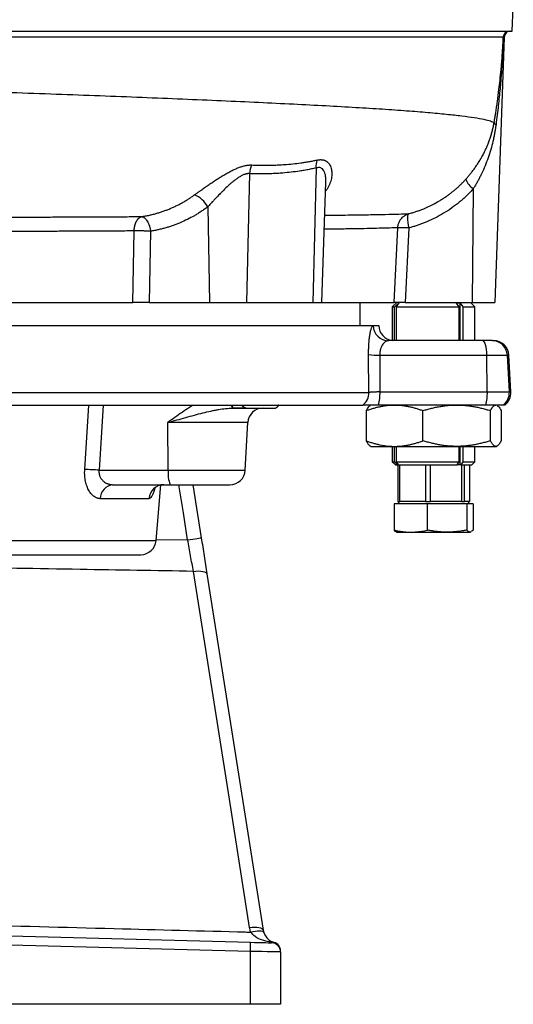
# Model space of a CAD drawing. Extents: x 167 to 762, y 3 to 2086.
# Tile 8 of 16: x 549 to 710, y 3 to 324. Entities that reach past the tile are written whole.
import ezdxf

# ---------------------------------------------------------------- set-up
doc = ezdxf.new("R2010")
doc.units = 0
doc.layers.get('0').update_dxf_attribs({"linetype": 'CONTINUOUS'})

msp = doc.modelspace()

# ---------------------------------------------------------------- linework, layer by layer
at = {"color": 7, "linetype": 'CONTINUOUS'}
for p, q in [((707.36, 318.32), (704.34, 231.75)), ((707.36, 318.32), (707.15, 318.32)), ((624.25, 273.76), (623.21, 231.75)), ((645.97, 275.6), (644.88, 231.75)), ((647.81, 231.75), (649.18, 270.98)), ((649.26, 268.27), (649.08, 268.04)), ((649.09, 268.22), (649.26, 268.27)), ((697.26, 268.78), (696.93, 231.75)), ((610.59, 262.89), (611.14, 231.75)), ((586.14, 231.75), (586.58, 255.05)), ((591.97, 254.97), (591.53, 231.75)), ((671.43, 231.75), (672.63, 256.11)), ((676.26, 256.03), (675.06, 231.75)), ((499.18, 231.75), (586.14, 231.75)), ((591.53, 231.75), (611.14, 231.75)), ((611.14, 231.75), (623.21, 231.75)), ((623.21, 231.75), (644.88, 231.75)), ((644.88, 231.75), (647.81, 231.75)), ((647.81, 231.75), (671.43, 231.75)), ((660.34, 224.25), (660.34, 231.75)), ((672.34, 231.75), (670.84, 230.25)), ((675.06, 231.75), (696.93, 231.75)), ((692.71, 230.25), (691.85, 231.54)), ((692.98, 231.54), (693.84, 230.25)), ((692.98, 219.25), (692.98, 231.54)), ((697.84, 230.25), (696.34, 231.75)), ((696.93, 231.75), (704.34, 231.75)), ((670.84, 230.25), (670.84, 219.28)), ((670.84, 230.25), (671.53, 230.25)), ((671.53, 219.25), (671.53, 230.25)), ((672.08, 230.25), (672.08, 219.25)), ((672.08, 230.25), (692.71, 230.25)), ((692.71, 219.25), (692.71, 230.25)), ((693.84, 230.25), (697.84, 230.25)), ((693.84, 230.25), (693.84, 219.25)), ((697.84, 219.25), (697.84, 230.25)), ((477.84, 224.25), (666.4, 224.25)), ((664.63, 224.16), (666.41, 224.16)), ((666.41, 224.16), (666.4, 224.25)), ((700.41, 219.25), (669.59, 219.25)), ((703.44, 219.25), (703.94, 219.25)), ((663.22, 202.33), (663.12, 214.68)), ((666.74, 214.51), (666.83, 202.51)), ((666.74, 214.51), (701.71, 214.51)), ((701.87, 202.51), (701.71, 214.51)), ((701.71, 214.51), (708.43, 214.51)), ((709.06, 202.51), (708.43, 214.51)), ((708.43, 214.51), (708.94, 214.51)), ((709.56, 202.51), (708.94, 214.51)), ((666.83, 202.51), (701.87, 202.51)), ((701.87, 202.51), (709.06, 202.51)), ((709.06, 202.51), (709.56, 202.51)), ((502.2, 202.33), (663.22, 202.33)), ((570.45, 177.16), (571.8, 198.25)), ((576.48, 198.25), (575.13, 176.99)), ((623.13, 197.25), (632.71, 197.25)), ((662.32, 196.42), (662.32, 186.58)), ((701.35, 198.25), (666.32, 198.25)), ((680.85, 186.58), (680.85, 196.42)), ((702.87, 186.58), (702.87, 196.42)), ((706.36, 196.42), (706.36, 186.58)), ((623.67, 192.51), (597.6, 192.51)), ((597.71, 176.99), (597.6, 192.51)), ((622.86, 176.99), (623.67, 192.51)), ((663.6, 184.89), (663.84, 184.75)), ((663.84, 184.75), (671.59, 184.75)), ((670.84, 184.75), (670.84, 179.75)), ((671.53, 179.75), (671.53, 184.75)), ((671.59, 184.75), (691.86, 184.75)), ((672.08, 184.75), (672.08, 179.75)), ((691.86, 184.75), (704.62, 184.75)), ((692.71, 179.75), (692.71, 184.75)), ((692.98, 178.75), (692.98, 184.75)), ((693.84, 184.75), (693.84, 179.75)), ((697.84, 179.75), (697.84, 184.75)), ((704.62, 184.75), (704.84, 184.75)), ((704.84, 184.75), (705.08, 184.89)), ((575.13, 176.99), (597.71, 176.99)), ((597.71, 176.99), (622.86, 176.99)), ((670.84, 179.75), (671.84, 178.75)), ((670.84, 179.75), (671.53, 179.75)), ((671.84, 178.75), (672.65, 178.75)), ((672.08, 179.75), (692.71, 179.75)), ((672.65, 178.75), (672.78, 178.75)), ((672.67, 178.75), (672.67, 166.75)), ((672.78, 178.75), (692.05, 178.75)), ((673.28, 166.75), (673.28, 178.75)), ((681.72, 178.75), (681.72, 166.75)), ((683.36, 166.75), (683.36, 178.75)), ((692.05, 178.75), (692.71, 179.75)), ((692.98, 178.75), (692.05, 178.75)), ((693.17, 178.75), (692.98, 178.75)), ((693.84, 179.75), (693.17, 178.75)), ((693.17, 178.75), (696.84, 178.75)), ((693.39, 178.75), (693.39, 166.75)), ((693.84, 179.75), (697.84, 179.75)), ((694.43, 166.75), (694.43, 178.75)), ((696.01, 178.75), (696.01, 166.75)), ((696.84, 178.75), (697.84, 179.75)), ((579.78, 172.25), (598.36, 172.25)), ((593.74, 153.98), (595.33, 172.16)), ((605.76, 172.25), (608.49, 154.92)), ((591.4, 167.68), (575.54, 167.68)), ((671.45, 165.95), (671.45, 157.42)), ((682.3, 165.95), (671.45, 165.95)), ((673.09, 166.75), (672.63, 165.95)), ((672.67, 166.75), (673.28, 166.75)), ((675.67, 166.75), (673.28, 166.75)), ((679.32, 166.75), (675.67, 166.75)), ((681.72, 166.75), (679.32, 166.75)), ((681.72, 166.75), (683.36, 166.75)), ((695.19, 165.95), (682.3, 165.95)), ((682.3, 157.42), (682.3, 165.95)), ((686.2, 166.75), (683.36, 166.75)), ((690.55, 166.75), (686.2, 166.75)), ((693.39, 166.75), (690.55, 166.75)), ((693.39, 166.75), (694.43, 166.75)), ((694.88, 166.75), (694.43, 166.75)), ((695.58, 166.75), (694.88, 166.75)), ((695.19, 165.95), (695.19, 157.42)), ((697.23, 165.95), (695.19, 165.95)), ((696.05, 165.95), (695.58, 166.75)), ((696.01, 166.75), (695.58, 166.75)), ((697.23, 165.95), (697.23, 157.42)), ((593.78, 154.4), (604.05, 154.22)), ((672.34, 156.75), (673.18, 156.75)), ((673.18, 156.75), (676.87, 156.75)), ((676.87, 156.75), (688.74, 156.75)), ((688.74, 156.75), (696.21, 156.75)), ((696.47, 156.84), (696.21, 156.75)), ((696.21, 156.75), (696.34, 156.75)), ((697.23, 157.42), (696.72, 156.93)), ((464.34, 153.98), (593.74, 153.98)), ((610.35, 143.14), (628.7, 26.91)), ((464.37, 27.12), (624.57, 22.93)), ((624.55, 19.93), (464.37, 24.13)), ((624.55, 2.67), (624.55, 19.93)), ((634.37, 19.75), (634.37, 2.67)), ((624.55, 2.67), (464.37, 2.67)), ((634.37, 2.67), (624.55, 2.67))]:
    msp.add_line(p, q, dxfattribs=at)
at = {"color": 7, "linetype": 'CONTINUOUS', "flags": 128}
for points in [[(709.96, 320.25), (710.1, 323), (710.35, 327.75)], [(701.71, 214.51), (701.67, 215.45), (701.59, 216.34), (701.46, 217.16), (701.3, 217.87), (701.11, 218.46), (700.89, 218.89), (700.66, 219.16), (700.41, 219.25)], [(618.52, 198.19), (618.56, 198.03), (618.71, 197.6), (618.87, 197.34), (619.03, 197.25)], [(604.05, 154.22), (602.65, 163.11), (601.21, 172.25)], [(604.05, 154.22), (604.92, 154.35), (605.75, 154.48), (606.52, 154.61), (607.19, 154.71), (607.74, 154.8), (608.15, 154.87), (608.41, 154.91), (608.49, 154.92)], [(605.93, 143.97), (606.77, 144.06), (607.57, 144.09), (608.32, 144.06), (608.98, 143.97), (609.53, 143.83), (609.95, 143.64), (610.23, 143.41), (610.35, 143.14)], [(624.26, 27.74), (622.94, 36.11), (617.66, 69.61), (605.93, 143.97)], [(624.26, 27.74), (625.1, 27.83), (625.91, 27.86), (626.66, 27.83), (627.32, 27.75), (627.88, 27.61), (628.3, 27.42), (628.58, 27.18), (628.7, 26.91)], [(624.62, 26.23), (625.41, 26.44), (626.16, 26.58), (626.87, 26.67), (627.5, 26.68), (628.03, 26.63), (628.45, 26.52), (628.74, 26.35), (628.9, 26.12)], [(624.57, 22.93), (625.92, 22.89), (627.21, 22.86), (628.4, 22.83), (629.44, 22.8), (630.3, 22.78), (630.93, 22.76), (631.32, 22.75), (631.45, 22.75)], [(634.37, 19.75), (634.18, 19.75), (633.63, 19.76), (632.72, 19.78), (631.5, 19.8), (630.02, 19.83), (628.32, 19.86), (626.47, 19.9), (624.55, 19.93)]]:
    msp.add_lwpolyline(points, dxfattribs=at)
at = {"color": 7, "linetype": 'CONTINUOUS'}
for centre, radius, start, end in [((709.07, 318.25), 2, 90.0109, 177.7261), ((709.14, 318.26), 1.98, 90.4469, 178.4821), ((709.36, 318.25), 2, 90, 178), ((630.75, 273.51), 6.51, 151.818, 177.7874), ((651.95, 276.22), 6.02, 160.9354, 185.8996), ((701.98, 274.98), 7.79, 203.2512, 232.7693), ((603.06, 259.03), 8.47, 27.1526, 67.4692), ((669.61, 224.22), 4.98, 180.7426, 269.7514), ((671.41, 224.25), 5, 181, 263.555), ((703.44, 214.25), 4.99, 2.9362, 89.9451), ((703.94, 214.25), 5, 3, 90), ((666.14, 239.89), 25.39, 263.1478, 271.338), ((653.21, 202), 13.63, 344.0409, 2.1554), ((688.24, 202), 13.64, 344.0411, 2.1551), ((704.06, 202.25), 5, 306.9516, 3.01), ((704.57, 202.25), 5, 306.89, 3), ((658.19, 202.24), 5.03, 307.551, 1.1195), ((619.98, 198.34), 1.69, 185.1628, 220.2592), ((628.67, 192.25), 5, 90, 177), ((570.64, 119.41), 57.75, 85.5458, 90.1871), ((607.11, 175.87), 9.47, 173.2088, 202.4544), ((617.87, 177.25), 5, 270, 357), ((580.13, 167.66), 4.6, 94.4516, 179.7536), ((596.31, 167.33), 4.92, 90.7066, 175.8629), ((588.76, 154.41), 5, 270, 355), ((581.59, 21.81), 43, 357.5015, 1.4982), ((631.41, 19.91), 2.96, 0.6795, 89.3552), ((631.37, 19.75), 3, 0, 88.5), ((631.37, 20.02), 3, 0, 73.522)]:
    msp.add_arc(centre, radius, start, end, dxfattribs=at)
for points, knots in [([(707.08, 318.33), (707.06, 318.33), (707.03, 318.33), (706.98, 318.33), (706.92, 318.33), (706.85, 318.33), (706.77, 318.33), (706.68, 318.33), (706.59, 318.33), (706.49, 318.33), (706.38, 318.33), (706.26, 318.33), (706.14, 318.33), (706, 318.33), (705.86, 318.33), (705.71, 318.33), (705.55, 318.33), (705.39, 318.33), (705.21, 318.33), (705.03, 318.33), (704.84, 318.33), (704.64, 318.33), (704.44, 318.33), (704.22, 318.33), (704, 318.33), (703.77, 318.33), (703.54, 318.33), (703.29, 318.33), (703.04, 318.33), (702.78, 318.33), (702.51, 318.33), (702.24, 318.33), (701.95, 318.33), (701.66, 318.33), (701.36, 318.33), (701.06, 318.33), (700.74, 318.33), (700.42, 318.33), (700.1, 318.33), (699.76, 318.33), (699.42, 318.33), (699.07, 318.33), (698.71, 318.33), (698.34, 318.33), (697.97, 318.33), (697.59, 318.33), (697.2, 318.33), (696.81, 318.33), (696.4, 318.33), (696, 318.33), (695.58, 318.33), (695.16, 318.33), (694.73, 318.33), (694.29, 318.33), (693.84, 318.33), (693.39, 318.33), (692.93, 318.33), (692.47, 318.33), (691.99, 318.33), (691.51, 318.33), (691.03, 318.33), (690.54, 318.33), (690.03, 318.33), (689.53, 318.33), (689.01, 318.33), (688.49, 318.33), (687.97, 318.33), (686.98, 318.33), (685.51, 318.33), (683.54, 318.33), (681.58, 318.33), (679.21, 318.33), (676.37, 318.33), (672.95, 318.33), (669.36, 318.33), (664.07, 318.33), (656.77, 318.33), (647.05, 318.33), (637.8, 318.33), (629.29, 318.33), (621.74, 318.33), (613.9, 318.33), (605.79, 318.33), (597.42, 318.33), (588.78, 318.33), (579.91, 318.33), (570.81, 318.33), (563.62, 318.33), (558.45, 318.33), (555.4, 318.33), (552.35, 318.33), (549.29, 318.33), (546.22, 318.33), (543.14, 318.33), (540.07, 318.33), (536.99, 318.33), (533.9, 318.33), (530.82, 318.33), (527.73, 318.33), (524.64, 318.33), (521.56, 318.33), (518.47, 318.33), (515.38, 318.33), (512.3, 318.33), (509.21, 318.33), (506.13, 318.33), (503.05, 318.33), (499.98, 318.33), (496.91, 318.33), (493.84, 318.33), (490.78, 318.33), (487.73, 318.33), (484.68, 318.33), (481.64, 318.33), (478.61, 318.33), (475.58, 318.33), (473.56, 318.33), (472.56, 318.33)], [0, 0, 0, 0, 0.00386, 0.007716, 0.01157, 0.015422, 0.019273, 0.023123, 0.026972, 0.030819, 0.034664, 0.038508, 0.042349, 0.046189, 0.050026, 0.05386, 0.057692, 0.061521, 0.065348, 0.069173, 0.072996, 0.076816, 0.080634, 0.08445, 0.088264, 0.092076, 0.095885, 0.099692, 0.103498, 0.107301, 0.111101, 0.1149, 0.118696, 0.12249, 0.126281, 0.130071, 0.133858, 0.137643, 0.141426, 0.145207, 0.148985, 0.152761, 0.156535, 0.160306, 0.164076, 0.167843, 0.171608, 0.17537, 0.179131, 0.182889, 0.186645, 0.190398, 0.19415, 0.197899, 0.201646, 0.205391, 0.209133, 0.212873, 0.216611, 0.220347, 0.22408, 0.227811, 0.23154, 0.235267, 0.238991, 0.242713, 0.246433, 0.250151, 0.263405, 0.276157, 0.288405, 0.300151, 0.318827, 0.337494, 0.356157, 0.374834, 0.416565, 0.458342, 0.500166, 0.527706, 0.555305, 0.582959, 0.610675, 0.638438, 0.666286, 0.694246, 0.722151, 0.750117, 0.759161, 0.768174, 0.777156, 0.786108, 0.79503, 0.803921, 0.812783, 0.821614, 0.830414, 0.839184, 0.847924, 0.856633, 0.865312, 0.87396, 0.882578, 0.891165, 0.899721, 0.908247, 0.916742, 0.925206, 0.93364, 0.942043, 0.950415, 0.958757, 0.967068, 0.975348, 0.983596, 0.991814, 1, 1, 1, 1]), ([(474.34, 320.25), (479.88, 320.25), (490.96, 320.25), (507.39, 320.25), (523.57, 320.25), (539.45, 320.25), (554.95, 320.25), (570.02, 320.25), (584.61, 320.25), (598.64, 320.25), (612.06, 320.25), (624.79, 320.25), (636.8, 320.25), (648.03, 320.25), (658.46, 320.25), (668.02, 320.25), (676.68, 320.25), (684.39, 320.25), (691.14, 320.25), (696.9, 320.25), (701.64, 320.25), (705.35, 320.25), (707.99, 320.25), (709.65, 320.25), (709.85, 320.25), (709.95, 320.25)], [0, 0, 0, 0, 0.0440617, 0.0881137, 0.1320666, 0.1759623, 0.2198257, 0.2636055, 0.3073574, 0.351164, 0.394864, 0.4384734, 0.4819991, 0.5255249, 0.568953, 0.6123868, 0.6556557, 0.6988876, 0.7422297, 0.7854468, 0.8285833, 0.8716446, 0.9147007, 0.9577301, 1, 1, 1, 1]), ([(704.08, 290.4), (704.13, 290.75), (704.26, 291.48), (704.45, 292.63), (704.67, 294), (704.91, 295.57), (705.26, 298.02), (705.64, 300.91), (706.04, 304.38), (706.32, 307.16), (706.52, 309.49), (706.67, 311.27), (706.79, 313), (706.89, 314.59), (706.97, 315.96), (707.03, 317.16), (707.06, 317.94), (707.08, 318.33)], [0, 0, 0, 0, 0.038092, 0.079784, 0.125086, 0.187544, 0.250093, 0.390848, 0.499907, 0.624722, 0.690275, 0.749504, 0.814832, 0.874401, 0.917805, 0.959662, 1, 1, 1, 1]), ([(707.15, 318.32), (707.14, 318.08), (707.13, 317.61), (707.09, 316.89), (707.06, 316.15), (707.03, 315.41), (706.97, 314.33), (706.89, 312.87), (706.75, 310.56), (706.54, 307.56), (706.28, 304.35), (706.01, 301.36), (705.75, 298.71), (705.44, 295.88), (705.1, 292.89), (704.84, 290.83), (704.7, 289.78)], [0, 0, 0, 0, 0.024442, 0.049366, 0.074775, 0.100674, 0.127066, 0.187435, 0.252843, 0.368223, 0.502626, 0.589958, 0.683366, 0.782845, 0.888392, 1, 1, 1, 1]), ([(179.34, 316.71), (179.32, 316.69), (179.12, 316.48), (179.99, 316.06), (182.01, 315.48), (185.37, 314.91), (189.8, 314.35), (195.25, 313.8), (201.76, 313.25), (209.32, 312.71), (217.92, 312.15), (227.56, 311.62), (238.19, 311.07), (249.72, 310.53), (262.11, 309.99), (275.29, 309.44), (289.22, 308.9), (303.42, 308.37), (317.77, 307.86), (332.2, 307.35), (347.06, 306.84), (362.28, 306.32), (377.82, 305.81), (394.08, 305.28), (411.02, 304.74), (428.6, 304.18), (446.25, 303.62), (463.9, 303.05), (481.47, 302.47), (498.86, 301.9), (515.53, 301.34), (531.42, 300.8), (546.51, 300.27), (561.21, 299.74), (575.48, 299.21), (589.24, 298.68), (602.51, 298.14), (615.22, 297.59), (627.33, 297.04), (638.69, 296.49), (649.28, 295.94), (658.97, 295.4), (667.78, 294.86), (675.65, 294.31), (682.59, 293.74), (688.61, 293.18), (693.67, 292.63), (697.77, 292.07), (700.88, 291.51), (703.1, 290.95), (703.75, 290.58), (704.08, 290.4)], [0, 0, 0, 0, 0.002986, 0.026414, 0.049843, 0.073238, 0.095264, 0.117258, 0.139222, 0.161154, 0.183057, 0.205224, 0.227352, 0.249444, 0.2715, 0.293519, 0.315503, 0.33745, 0.357537, 0.377628, 0.397701, 0.417743, 0.437755, 0.457736, 0.479499, 0.501225, 0.522914, 0.544601, 0.566259, 0.587881, 0.609466, 0.629221, 0.648945, 0.668637, 0.688293, 0.70798, 0.727602, 0.747549, 0.767461, 0.78734, 0.807186, 0.826997, 0.846421, 0.865827, 0.885213, 0.904567, 0.92372, 0.942839, 0.961926, 0.980979, 1, 1, 1, 1]), ([(694.82, 271.9), (694.94, 272.03), (695.17, 272.3), (695.52, 272.7), (695.87, 273.11), (696.23, 273.54), (696.73, 274.16), (697.38, 275.01), (698.13, 276.07), (698.87, 277.17), (699.52, 278.22), (700.18, 279.37), (700.83, 280.6), (701.41, 281.82), (701.93, 283.01), (702.37, 284.12), (702.81, 285.35), (703.19, 286.55), (703.48, 287.62), (703.69, 288.47), (703.83, 289.13), (703.96, 289.77), (704.04, 290.19), (704.08, 290.4)], [0, 0, 0, 0, 0.024153, 0.04877, 0.073851, 0.099397, 0.125407, 0.185374, 0.249923, 0.30905, 0.374538, 0.428112, 0.499907, 0.576405, 0.625104, 0.691278, 0.749751, 0.815204, 0.874383, 0.908328, 0.940555, 0.971098, 1, 1, 1, 1]), ([(704.7, 289.78), (704.68, 289.6), (704.63, 289.23), (704.55, 288.67), (704.46, 288.11), (704.36, 287.55), (704.22, 286.72), (704, 285.62), (703.6, 283.82), (703, 281.57), (702.15, 278.92), (701.15, 276.29), (700.23, 274.23), (699.48, 272.69), (698.95, 271.67), (698.4, 270.68), (697.84, 269.71), (697.46, 269.09), (697.26, 268.78)], [0, 0, 0, 0, 0.024334, 0.049028, 0.074086, 0.099516, 0.125321, 0.186186, 0.250124, 0.371926, 0.499962, 0.62543, 0.750021, 0.802, 0.852974, 0.902955, 0.951959, 1, 1, 1, 1]), ([(704.08, 290.4), (704.08, 290.31), (704.14, 290.21), (704.35, 290), (704.5, 289.89), (704.7, 289.78)], [0, 0, 0, 0, 0.5, 0.5, 1, 1, 1, 1]), ([(606.3, 266.85), (606.4, 266.92), (606.6, 267.07), (606.9, 267.29), (607.21, 267.51), (607.52, 267.73), (607.83, 267.96), (608.15, 268.19), (608.74, 268.6), (609.6, 269.21), (610.75, 270.01), (611.93, 270.81), (613.13, 271.6), (614.33, 272.37), (615.54, 273.11), (616.76, 273.82), (617.99, 274.49), (619.22, 275.1), (620.23, 275.54), (621, 275.83), (621.56, 276.03), (622.1, 276.19), (622.62, 276.33), (623.13, 276.43), (623.63, 276.52), (624.11, 276.57), (624.57, 276.59), (624.86, 276.59), (625.01, 276.58)], [0, 0, 0, 0, 0.017562, 0.035207, 0.052942, 0.070771, 0.088699, 0.106733, 0.124878, 0.186746, 0.249253, 0.311903, 0.374417, 0.436923, 0.498378, 0.561735, 0.623124, 0.687066, 0.748456, 0.778048, 0.807051, 0.835537, 0.863582, 0.891263, 0.918663, 0.945862, 0.972947, 1, 1, 1, 1]), ([(625.01, 276.58), (625.34, 276.57), (626, 276.54), (626.98, 276.52), (627.95, 276.5), (628.93, 276.5), (629.9, 276.5), (630.87, 276.51), (631.84, 276.54), (632.8, 276.57), (633.77, 276.62), (634.72, 276.67), (636.26, 276.77), (638.34, 276.95), (640.56, 277.22), (642.33, 277.47), (643.66, 277.69), (644.97, 277.92), (645.83, 278.1), (646.26, 278.19)], [0, 0, 0, 0, 0.046096, 0.092051, 0.137872, 0.183563, 0.22913, 0.274577, 0.319911, 0.365136, 0.410258, 0.455281, 0.500211, 0.626132, 0.750011, 0.813651, 0.876518, 0.93863, 1, 1, 1, 1]), ([(646.26, 278.19), (646.34, 278.2), (646.49, 278.23), (646.71, 278.27), (646.92, 278.29), (647.13, 278.31), (647.34, 278.32), (647.54, 278.32), (647.73, 278.31), (647.92, 278.29), (648.11, 278.27), (648.29, 278.23), (648.47, 278.19), (648.64, 278.14), (648.8, 278.08), (648.96, 278.01), (649.12, 277.93), (649.27, 277.85), (649.42, 277.75), (649.71, 277.54), (650.1, 277.16), (650.51, 276.55), (650.82, 275.85), (651.01, 275.09), (651.11, 274.29), (651.12, 273.47), (651.04, 272.62), (650.87, 271.75), (650.6, 270.88), (650.31, 270.15), (650.03, 269.56), (649.8, 269.13), (649.54, 268.69), (649.35, 268.41), (649.26, 268.27)], [0, 0, 0, 0, 0.0138504, 0.0276363, 0.0413711, 0.0550685, 0.0687423, 0.0824063, 0.0960743, 0.1097599, 0.1234768, 0.1372387, 0.151059, 0.1649509, 0.1789275, 0.1930016, 0.2071858, 0.2214925, 0.2359335, 0.2505207, 0.3116109, 0.3758069, 0.4369386, 0.5007481, 0.5622582, 0.6254374, 0.68723, 0.7495871, 0.8123742, 0.8747778, 0.9065086, 0.937938, 0.9690929, 1, 1, 1, 1]), ([(624.25, 273.76), (624.19, 273.76), (624.08, 273.77), (623.91, 273.77), (623.74, 273.75), (623.56, 273.73), (623.38, 273.7), (623.2, 273.67), (623.01, 273.62), (622.82, 273.56), (622.63, 273.5), (622.2, 273.34), (621.5, 273.01), (620.57, 272.44), (619.63, 271.77), (618.74, 271.06), (617.84, 270.28), (616.69, 269.23), (615.63, 268.19), (614.53, 267.09), (613.7, 266.23), (612.85, 265.33), (612.15, 264.58), (611.56, 263.95), (611.06, 263.41), (610.75, 263.06), (610.59, 262.89)], [0, 0, 0, 0, 0.01225, 0.024531, 0.03686, 0.049255, 0.061732, 0.074307, 0.086998, 0.09982, 0.112787, 0.125916, 0.185744, 0.251594, 0.310931, 0.376943, 0.435548, 0.501341, 0.625542, 0.672329, 0.750639, 0.817428, 0.875112, 0.919323, 0.960949, 1, 1, 1, 1]), ([(645.97, 275.6), (645.71, 275.55), (645.21, 275.43), (644.45, 275.27), (643.68, 275.12), (642.91, 274.97), (642.13, 274.83), (641.34, 274.7), (639.92, 274.48), (637.84, 274.21), (635.43, 273.97), (633.32, 273.82), (631.52, 273.73), (629.71, 273.68), (627.89, 273.67), (626.07, 273.69), (624.85, 273.74), (624.25, 273.76)], [0, 0, 0, 0, 0.034955, 0.070175, 0.105662, 0.141419, 0.177448, 0.213751, 0.25033, 0.374072, 0.50003, 0.582644, 0.66552, 0.748675, 0.832128, 0.915897, 1, 1, 1, 1]), ([(649.18, 270.91), (649.18, 271.16), (649.2, 271.8), (649.12, 272.8), (648.9, 273.84), (648.54, 274.69), (648.07, 275.3), (647.5, 275.67), (646.8, 275.81), (646.24, 275.67), (645.97, 275.6)], [0, 0, 0, 0, 0.094924, 0.25146, 0.401852, 0.546341, 0.664793, 0.772226, 0.885854, 1, 1, 1, 1]), ([(676.21, 260.66), (676.41, 260.72), (676.81, 260.83), (677.4, 261), (677.99, 261.18), (678.57, 261.37), (679.14, 261.57), (679.7, 261.77), (680.26, 261.98), (680.82, 262.2), (682.03, 262.7), (683.86, 263.54), (685.79, 264.61), (687.2, 265.48), (688.15, 266.1), (689.07, 266.75), (689.97, 267.42), (690.85, 268.12), (691.69, 268.83), (692.52, 269.57), (693.31, 270.33), (694.08, 271.1), (694.57, 271.64), (694.82, 271.9)], [0, 0, 0, 0, 0.028556, 0.05692, 0.085087, 0.113052, 0.140814, 0.168366, 0.195708, 0.222833, 0.24974, 0.375697, 0.498593, 0.550154, 0.601439, 0.652432, 0.703118, 0.753483, 0.803512, 0.853191, 0.902507, 0.951447, 1, 1, 1, 1]), ([(589.02, 259.74), (589.24, 259.77), (589.66, 259.84), (590.3, 259.95), (590.93, 260.08), (591.56, 260.21), (592.18, 260.35), (592.8, 260.5), (593.4, 260.66), (594, 260.83), (594.6, 261.01), (595.18, 261.19), (595.76, 261.38), (596.33, 261.58), (596.9, 261.78), (597.46, 262), (598.2, 262.29), (599.12, 262.69), (600.22, 263.19), (601.29, 263.73), (602.34, 264.3), (603.37, 264.9), (604.37, 265.52), (605.35, 266.17), (605.99, 266.62), (606.3, 266.85)], [0, 0, 0, 0, 0.0349293, 0.0696396, 0.1041253, 0.138381, 0.1724014, 0.2061812, 0.2397153, 0.2729985, 0.306026, 0.338793, 0.3712946, 0.4035264, 0.4354838, 0.4671626, 0.4985584, 0.5629949, 0.6269762, 0.690478, 0.753477, 0.8159502, 0.8778757, 0.9392324, 1, 1, 1, 1]), ([(697.26, 268.78), (697.12, 268.62), (696.84, 268.31), (696.41, 267.85), (695.97, 267.4), (695.53, 266.96), (695.07, 266.53), (694.62, 266.09), (694.15, 265.67), (693.68, 265.25), (693.2, 264.84), (692.08, 263.91), (690.25, 262.51), (687.63, 260.81), (684.91, 259.31), (682.67, 258.27), (680.96, 257.57), (679.8, 257.13), (678.64, 256.73), (677.45, 256.36), (676.66, 256.14), (676.26, 256.03)], [0, 0, 0, 0, 0.024975, 0.049953, 0.07494, 0.099942, 0.124964, 0.150012, 0.175091, 0.200208, 0.225368, 0.250576, 0.375604, 0.501393, 0.625419, 0.750255, 0.799977, 0.849776, 0.899689, 0.949752, 1, 1, 1, 1]), ([(610.59, 262.89), (610.42, 262.76), (610.07, 262.5), (609.53, 262.12), (609, 261.75), (608.45, 261.38), (607.91, 261.03), (607.35, 260.68), (606.8, 260.34), (605.68, 259.69), (603.98, 258.78), (602.05, 257.89), (600.48, 257.26), (599.3, 256.82), (598.11, 256.42), (596.9, 256.06), (595.68, 255.73), (594.46, 255.44), (593.22, 255.18), (592.38, 255.04), (591.97, 254.97)], [0, 0, 0, 0, 0.031376, 0.062769, 0.094185, 0.125632, 0.157115, 0.188641, 0.220217, 0.251848, 0.376339, 0.501447, 0.563388, 0.62535, 0.687377, 0.749512, 0.811799, 0.874281, 0.937, 1, 1, 1, 1]), ([(648.8, 260.17), (651.41, 260.2), (656.66, 260.26), (663.2, 260.36), (668.74, 260.46), (673.21, 260.56), (675.21, 260.63), (676.21, 260.66)], [0, 0, 0, 0, 0.197612, 0.397535, 0.597379, 0.798259, 1, 1, 1, 1]), ([(672.63, 256.11), (672.64, 256.19), (672.65, 256.35), (672.68, 256.59), (672.73, 256.88), (672.81, 257.22), (672.96, 257.71), (673.24, 258.32), (673.67, 258.96), (674.2, 259.55), (674.7, 259.95), (675.14, 260.22), (675.46, 260.38), (675.81, 260.54), (676.07, 260.62), (676.21, 260.66)], [0, 0, 0, 0, 0.0365383, 0.0759554, 0.1197541, 0.1762905, 0.2439316, 0.3711568, 0.5000118, 0.6157358, 0.7560845, 0.8090432, 0.8673483, 0.9310015, 1, 1, 1, 1]), ([(676.21, 260.66), (676.19, 260.66), (676.16, 260.64), (676.11, 260.6), (676.07, 260.56), (676.03, 260.5), (676, 260.44), (675.96, 260.37), (675.94, 260.29), (675.88, 260.11), (675.82, 259.77), (675.8, 259.17), (675.83, 258.47), (675.91, 257.81), (676, 257.27), (676.07, 256.87), (676.16, 256.46), (676.23, 256.17), (676.26, 256.03)], [0, 0, 0, 0, 0.031248, 0.062189, 0.092833, 0.123188, 0.153264, 0.183073, 0.212625, 0.241933, 0.371713, 0.500028, 0.628121, 0.758124, 0.816788, 0.876604, 0.93765, 1, 1, 1, 1]), ([(500.45, 259.43), (500.91, 259.43), (501.81, 259.43), (503.17, 259.43), (504.51, 259.44), (505.83, 259.44), (507.13, 259.44), (508.42, 259.45), (509.69, 259.45), (510.95, 259.45), (512.19, 259.46), (513.41, 259.46), (514.62, 259.46), (515.81, 259.47), (516.99, 259.47), (518.15, 259.47), (519.29, 259.48), (520.42, 259.48), (521.53, 259.48), (522.62, 259.49), (523.7, 259.49), (524.76, 259.49), (525.81, 259.5), (526.84, 259.5), (527.86, 259.5), (528.85, 259.51), (529.84, 259.51), (530.81, 259.51), (531.76, 259.51), (532.69, 259.52), (533.61, 259.52), (534.52, 259.52), (535.41, 259.53), (536.28, 259.53), (537.14, 259.53), (537.98, 259.53), (538.81, 259.54), (539.62, 259.54), (540.42, 259.54), (541.2, 259.54), (541.96, 259.55), (542.72, 259.55), (543.45, 259.55), (544.17, 259.55), (544.88, 259.56), (545.57, 259.56), (546.24, 259.56), (548.44, 259.57), (552.35, 259.58), (557.81, 259.6), (563.32, 259.62), (567.8, 259.64), (571.4, 259.66), (574.12, 259.67), (576.77, 259.68), (579.36, 259.69), (581.87, 259.7), (584.32, 259.71), (586.7, 259.73), (588.25, 259.73), (589.02, 259.74)], [0, 0, 0, 0, 0.014367, 0.02858, 0.04264, 0.056547, 0.0703, 0.0839, 0.097346, 0.110638, 0.123776, 0.136761, 0.149591, 0.162267, 0.174789, 0.187156, 0.19937, 0.211428, 0.223332, 0.235082, 0.246677, 0.258116, 0.269402, 0.280532, 0.291507, 0.302327, 0.312992, 0.323501, 0.333855, 0.344054, 0.354098, 0.363986, 0.373719, 0.383296, 0.392717, 0.401983, 0.411092, 0.420046, 0.428845, 0.437487, 0.445973, 0.454303, 0.462477, 0.470495, 0.478356, 0.486061, 0.49361, 0.501003, 0.559631, 0.625945, 0.687799, 0.750496, 0.783638, 0.816222, 0.848248, 0.879716, 0.910627, 0.940978, 0.970769, 1, 1, 1, 1]), ([(586.58, 255.05), (586.58, 255.13), (586.59, 255.27), (586.6, 255.49), (586.62, 255.7), (586.64, 255.92), (586.68, 256.13), (586.71, 256.34), (586.75, 256.56), (586.8, 256.76), (586.86, 256.97), (586.92, 257.18), (586.98, 257.38), (587.06, 257.58), (587.13, 257.78), (587.22, 257.97), (587.39, 258.3), (587.67, 258.76), (588.01, 259.15), (588.31, 259.39), (588.52, 259.53), (588.76, 259.66), (588.93, 259.71), (589.02, 259.74)], [0, 0, 0, 0, 0.031887, 0.063757, 0.095666, 0.127672, 0.159831, 0.192195, 0.224815, 0.25774, 0.291016, 0.324685, 0.358786, 0.393355, 0.428426, 0.464026, 0.500182, 0.622787, 0.757506, 0.810078, 0.868004, 0.931314, 1, 1, 1, 1]), ([(589.02, 259.74), (589.05, 259.73), (589.11, 259.73), (589.21, 259.7), (589.33, 259.67), (589.51, 259.6), (589.72, 259.49), (590.05, 259.25), (590.43, 258.87), (590.88, 258.25), (591.26, 257.52), (591.53, 256.83), (591.7, 256.26), (591.81, 255.83), (591.9, 255.4), (591.95, 255.11), (591.97, 254.97)], [0, 0, 0, 0, 0.02205, 0.048993, 0.080835, 0.11757, 0.189794, 0.241334, 0.381847, 0.500008, 0.634682, 0.75869, 0.82085, 0.881646, 0.941285, 1, 1, 1, 1]), ([(586.58, 255.05), (586.18, 255.05), (585.38, 255.05), (584.19, 255.04), (582.99, 255.03), (581.79, 255.03), (580.59, 255.02), (579.39, 255.01), (578.2, 255.01), (577, 255), (575.81, 255), (574.61, 254.99), (573.42, 254.98), (572.22, 254.98), (571.03, 254.97), (569.84, 254.97), (568.65, 254.96), (567.47, 254.95), (565.27, 254.94), (561.84, 254.93), (556.93, 254.91), (551.35, 254.88), (546.41, 254.86), (542.38, 254.85), (539.49, 254.84), (536.61, 254.83), (533.73, 254.82), (530.85, 254.81), (527.98, 254.8), (525.12, 254.79), (522.26, 254.78), (519.41, 254.77), (516.56, 254.76), (513.73, 254.75), (510.9, 254.74), (508.09, 254.73), (505.28, 254.72), (502.49, 254.71), (500.63, 254.71), (499.7, 254.71)], [0, 0, 0, 0, 0.015447, 0.030823, 0.046127, 0.061359, 0.076519, 0.091607, 0.106624, 0.121569, 0.136442, 0.151244, 0.165974, 0.180632, 0.195218, 0.209732, 0.224175, 0.238546, 0.252846, 0.303676, 0.361645, 0.426753, 0.498999, 0.531845, 0.564486, 0.596923, 0.629156, 0.661184, 0.693008, 0.724627, 0.756042, 0.787252, 0.818258, 0.849059, 0.879656, 0.910049, 0.940237, 0.970221, 1, 1, 1, 1]), ([(591.97, 254.97), (591.9, 254.97), (591.77, 254.98), (591.53, 254.99), (591.26, 255), (590.94, 255.01), (590.58, 255.02), (590.17, 255.03), (589.72, 255.04), (589.19, 255.05), (588.64, 255.06), (588.09, 255.06), (587.61, 255.06), (587.21, 255.06), (586.87, 255.06), (586.67, 255.06), (586.58, 255.05)], [0, 0, 0, 0, 0.03827, 0.083465, 0.135587, 0.194632, 0.260602, 0.333495, 0.413309, 0.500043, 0.608498, 0.706906, 0.795263, 0.873566, 0.941812, 1, 1, 1, 1]), ([(672.63, 256.11), (671.8, 256.08), (670.16, 256.01), (666.74, 255.91), (662.77, 255.82), (658.26, 255.73), (653.59, 255.66), (650.18, 255.61), (648.64, 255.59)], [0, 0, 0, 0, 0.185928, 0.365603, 0.539027, 0.706201, 0.867123, 1, 1, 1, 1]), ([(676.26, 256.03), (676.19, 256.03), (676.04, 256.04), (675.83, 256.05), (675.63, 256.05), (675.43, 256.06), (675.25, 256.07), (675.08, 256.08), (674.92, 256.08), (674.77, 256.09), (674.62, 256.09), (674.49, 256.1), (674.36, 256.1), (674.25, 256.1), (674.14, 256.11), (674.04, 256.11), (673.95, 256.11), (673.71, 256.12), (673.38, 256.12), (673.08, 256.12), (672.9, 256.12), (672.78, 256.12), (672.69, 256.12), (672.65, 256.12), (672.63, 256.11)], [0, 0, 0, 0, 0.040694, 0.08013, 0.118308, 0.155228, 0.19089, 0.225294, 0.25844, 0.290327, 0.320956, 0.350327, 0.378439, 0.405294, 0.430889, 0.455227, 0.478307, 0.500129, 0.64326, 0.755152, 0.823001, 0.879447, 0.947917, 1, 1, 1, 1]), ([(591.53, 231.75), (591.47, 231.75), (591.34, 231.75), (591.15, 231.75), (590.95, 231.75), (590.75, 231.75), (590.54, 231.75), (590.34, 231.75), (590.14, 231.75), (589.94, 231.75), (589.75, 231.75), (589.55, 231.75), (589.36, 231.75), (589.17, 231.75), (588.98, 231.75), (588.73, 231.75), (588.4, 231.75), (587.99, 231.75), (587.6, 231.75), (587.21, 231.75), (586.83, 231.75), (586.47, 231.75), (586.25, 231.75), (586.14, 231.75)], [0, 0, 0, 0, 0.0386837, 0.0770954, 0.115181, 0.1528883, 0.1901667, 0.2269684, 0.2632476, 0.2989617, 0.3340708, 0.368538, 0.4023297, 0.4354153, 0.4677674, 0.4993618, 0.5704083, 0.6420295, 0.7139787, 0.7860025, 0.8578461, 0.9292591, 1, 1, 1, 1]), ([(675.06, 231.75), (674.99, 231.75), (674.85, 231.75), (674.65, 231.75), (674.44, 231.75), (674.25, 231.75), (674.05, 231.75), (673.87, 231.75), (673.69, 231.75), (673.52, 231.75), (673.36, 231.75), (673.21, 231.75), (673.06, 231.75), (672.92, 231.75), (672.79, 231.75), (672.61, 231.75), (672.4, 231.75), (672.16, 231.75), (671.95, 231.75), (671.77, 231.75), (671.62, 231.75), (671.51, 231.75), (671.46, 231.75), (671.43, 231.75)], [0, 0, 0, 0, 0.038684, 0.077095, 0.115181, 0.152888, 0.190167, 0.226968, 0.263248, 0.298962, 0.334071, 0.368538, 0.40233, 0.435415, 0.467767, 0.499362, 0.570408, 0.64203, 0.713979, 0.786002, 0.857846, 0.929259, 1, 1, 1, 1]), ([(671.53, 230.25), (671.78, 230.47), (672.27, 230.92), (672.77, 231.35), (673.01, 231.57)], [0, 0, 0, 0, 0.513396, 1, 1, 1, 1]), ([(673.01, 231.57), (672.86, 231.35), (672.54, 230.92), (672.24, 230.47), (672.08, 230.25)], [0, 0, 0, 0, 0.486604, 1, 1, 1, 1]), ([(691.85, 231.54), (691.93, 231.55), (692.08, 231.56), (692.3, 231.57), (692.53, 231.57), (692.75, 231.56), (692.9, 231.55), (692.98, 231.54)], [0, 0, 0, 0, 0.200364, 0.400182, 0.599818, 0.799636, 1, 1, 1, 1]), ([(663.12, 214.68), (663.12, 214.78), (663.11, 214.96), (663.11, 215.24), (663.12, 215.52), (663.12, 215.79), (663.12, 216.07), (663.13, 216.34), (663.14, 216.84), (663.17, 217.55), (663.23, 218.45), (663.3, 219.3), (663.42, 220.37), (663.59, 221.55), (663.79, 222.51), (663.96, 223.11), (664.1, 223.49), (664.23, 223.79), (664.35, 223.98), (664.45, 224.09), (664.54, 224.15), (664.6, 224.16), (664.63, 224.16)], [0, 0, 0, 0, 0.017845, 0.035661, 0.053464, 0.071271, 0.089097, 0.106958, 0.124872, 0.187309, 0.250101, 0.312231, 0.374813, 0.499823, 0.624796, 0.686989, 0.749446, 0.812012, 0.874705, 0.916502, 0.958219, 1, 1, 1, 1]), ([(669.59, 219.25), (669.55, 219.25), (669.47, 219.24), (669.35, 219.23), (669.23, 219.21), (669.08, 219.17), (668.88, 219.09), (668.55, 218.91), (668.17, 218.61), (667.73, 218.08), (667.34, 217.42), (667.08, 216.76), (666.94, 216.25), (666.87, 215.91), (666.81, 215.57), (666.77, 215.22), (666.74, 214.86), (666.74, 214.63), (666.74, 214.51)], [0, 0, 0, 0, 0.031276, 0.062576, 0.0939, 0.125248, 0.18843, 0.250531, 0.386189, 0.50026, 0.632719, 0.749613, 0.793832, 0.836848, 0.878809, 0.919874, 0.960212, 1, 1, 1, 1]), ([(703.44, 219.25), (703.39, 219.25), (703.07, 219.25), (701.98, 219.25), (701.24, 219.25), (700.41, 219.25)], [0, 0, 0, 0, 0.5, 0.5, 1, 1, 1, 1]), ([(666.83, 202.51), (666.61, 202.51), (666.38, 202.51), (665.95, 202.5), (665.74, 202.5), (665.15, 202.48), (664.78, 202.47), (664.3, 202.45), (664.16, 202.44), (663.89, 202.42), (663.77, 202.41), (663.56, 202.39), (663.47, 202.38), (663.32, 202.36), (663.26, 202.35), (663.22, 202.33)], [0, 0, 0, 0, 0.125, 0.125, 0.25, 0.25, 0.5, 0.5, 0.625, 0.625, 0.75, 0.75, 0.875, 0.875, 1, 1, 1, 1]), ([(501.82, 198.25), (541.32, 198.25), (577.65, 198.25), (634.51, 198.25), (653.73, 198.25), (661.25, 198.25)], [0, 0, 0, 0, 0.5, 0.5, 1, 1, 1, 1]), ([(606.08, 198.25), (605.58, 197.97), (604.26, 197.24), (602.21, 195.87), (599.89, 194.22), (598.36, 193.08), (597.6, 192.51)], [0, 0, 0, 0, 0.165149, 0.442884, 0.72137, 1, 1, 1, 1]), ([(597.6, 192.51), (599.55, 193.08), (601.51, 193.65), (605.35, 194.72), (607.2, 195.22), (609.87, 195.88), (610.73, 196.09), (612.01, 196.37), (612.43, 196.45), (613.27, 196.62), (613.68, 196.69), (615.72, 197.04), (617.23, 197.22), (618.69, 197.24)], [0, 0, 0, 0, 0.25, 0.25, 0.5, 0.5, 0.625, 0.625, 0.6875, 0.6875, 0.75, 0.75, 1, 1, 1, 1]), ([(618.88, 197.33), (619.73, 197.33), (621.13, 197.32), (622.16, 197.37), (622.57, 197.39)], [0, 0, 0, 0, 0.603509, 1, 1, 1, 1]), ([(619.03, 197.25), (619.77, 197.25), (620.48, 197.25), (621.51, 197.25), (621.85, 197.25), (622.51, 197.25), (622.82, 197.25), (623.13, 197.25)], [0, 0, 0, 0, 0.5, 0.5, 0.75, 0.75, 1, 1, 1, 1]), ([(623.13, 197.25), (623.09, 197.25), (623.02, 197.25), (622.92, 197.27), (622.82, 197.29), (622.71, 197.33), (622.61, 197.37), (622.51, 197.43), (622.38, 197.51), (622.24, 197.63), (622.08, 197.79), (621.91, 198), (621.8, 198.16), (621.74, 198.25)], [0, 0, 0, 0, 0.069133, 0.139111, 0.209868, 0.281338, 0.353446, 0.426116, 0.499268, 0.613016, 0.734531, 0.86363, 1, 1, 1, 1]), ([(633.65, 198.25), (633.64, 198.2), (633.6, 198.12), (633.54, 198), (633.49, 197.89), (633.43, 197.8), (633.38, 197.71), (633.32, 197.63), (633.27, 197.56), (633.19, 197.48), (633.09, 197.39), (632.97, 197.31), (632.84, 197.26), (632.76, 197.25), (632.71, 197.25)], [0, 0, 0, 0, 0.068927, 0.136074, 0.201389, 0.264829, 0.32636, 0.385956, 0.443598, 0.499274, 0.627441, 0.753884, 0.878193, 1, 1, 1, 1]), ([(666.32, 198.25), (666.24, 198.25), (666.08, 198.25), (665.85, 198.25), (665.61, 198.25), (665.39, 198.25), (665.16, 198.25), (664.94, 198.25), (664.73, 198.25), (664.3, 198.25), (663.7, 198.25), (662.98, 198.25), (662.36, 198.25), (661.94, 198.25), (661.67, 198.25), (661.5, 198.25), (661.35, 198.25), (661.29, 198.25), (661.25, 198.25)], [0, 0, 0, 0, 0.031449, 0.062785, 0.094045, 0.12527, 0.156498, 0.187769, 0.219121, 0.250592, 0.375601, 0.500709, 0.625655, 0.750705, 0.813158, 0.875321, 0.9375, 1, 1, 1, 1]), ([(662.32, 196.42), (662.52, 196.49), (662.91, 196.63), (663.49, 196.83), (664.07, 197.01), (664.64, 197.19), (665.21, 197.35), (665.77, 197.5), (666.34, 197.63), (667.1, 197.8), (668.06, 197.98), (669.1, 198.11), (670.01, 198.2), (670.8, 198.24), (671.32, 198.24), (671.59, 198.25)], [0, 0, 0, 0, 0.064984, 0.129077, 0.192354, 0.254899, 0.316802, 0.378157, 0.439067, 0.499639, 0.62504, 0.749111, 0.833016, 0.916494, 1, 1, 1, 1]), ([(663.61, 198), (663.47, 197.94), (663.03, 197.76), (662.6, 196.96), (662.32, 196.42)], [0, 0, 0, 0, 0.328994, 1, 1, 1, 1]), ([(671.59, 198.25), (671.74, 198.25), (672.06, 198.24), (672.53, 198.23), (673, 198.2), (673.47, 198.17), (674.17, 198.1), (675.11, 197.98), (676.26, 197.77), (677.4, 197.5), (678.54, 197.19), (679.69, 196.83), (680.46, 196.56), (680.85, 196.42)], [0, 0, 0, 0, 0.050011, 0.099966, 0.149965, 0.200105, 0.250485, 0.374493, 0.499734, 0.621362, 0.744771, 0.870753, 1, 1, 1, 1]), ([(680.85, 196.42), (681.09, 196.49), (681.55, 196.63), (682.25, 196.83), (682.93, 197.02), (683.62, 197.19), (684.3, 197.35), (684.97, 197.5), (685.64, 197.64), (686.55, 197.8), (687.69, 197.98), (688.93, 198.11), (690.01, 198.2), (690.94, 198.24), (691.55, 198.24), (691.86, 198.25)], [0, 0, 0, 0, 0.065238, 0.129575, 0.193092, 0.255871, 0.318004, 0.379586, 0.440721, 0.501518, 0.626706, 0.750693, 0.834124, 0.917076, 1, 1, 1, 1]), ([(691.86, 198.25), (692.05, 198.25), (692.42, 198.24), (692.98, 198.23), (693.54, 198.2), (694.11, 198.17), (694.94, 198.1), (696.06, 197.97), (697.43, 197.76), (698.79, 197.5), (700.14, 197.19), (701.5, 196.83), (702.41, 196.56), (702.87, 196.42)], [0, 0, 0, 0, 0.050221, 0.100366, 0.150535, 0.200827, 0.251341, 0.376095, 0.502215, 0.623249, 0.746055, 0.871412, 1, 1, 1, 1]), ([(707.07, 198.25), (707.06, 198.25), (707.05, 198.25), (707.02, 198.25), (706.98, 198.25), (706.93, 198.25), (706.88, 198.25), (706.81, 198.25), (706.74, 198.25), (706.66, 198.25), (706.46, 198.25), (706.06, 198.25), (705.35, 198.25), (704.5, 198.25), (703.71, 198.25), (703.09, 198.25), (702.67, 198.25), (702.24, 198.25), (701.8, 198.25), (701.5, 198.25), (701.35, 198.25)], [0, 0, 0, 0, 0.027243, 0.054379, 0.081438, 0.108453, 0.135453, 0.16247, 0.189535, 0.216679, 0.243932, 0.371945, 0.500013, 0.628025, 0.756093, 0.805047, 0.853733, 0.902333, 0.951029, 1, 1, 1, 1]), ([(702.87, 196.42), (702.91, 196.49), (702.98, 196.63), (703.09, 196.83), (703.2, 197.02), (703.31, 197.19), (703.42, 197.35), (703.52, 197.5), (703.63, 197.63), (703.77, 197.8), (703.95, 197.98), (704.15, 198.11), (704.32, 198.2), (704.47, 198.24), (704.57, 198.24), (704.62, 198.25)], [0, 0, 0, 0, 0.06507, 0.1292454, 0.1926036, 0.2552281, 0.3172087, 0.3786412, 0.4396276, 0.5002758, 0.6255068, 0.7495227, 0.8333435, 0.916684, 1, 1, 1, 1]), ([(705.07, 198), (705.21, 197.94), (705.65, 197.76), (706.07, 196.96), (706.36, 196.42)], [0, 0, 0, 0, 0.323713, 1, 1, 1, 1]), ([(707.57, 198.25), (707.57, 198.25), (707.75, 198.25), (707.41, 198.25), (707.07, 198.25)], [0, 0, 0, 0, 0.00011, 1, 1, 1, 1]), ([(662.32, 186.58), (662.52, 186.51), (662.92, 186.36), (663.51, 186.16), (664.09, 185.97), (664.67, 185.8), (665.24, 185.64), (665.8, 185.49), (666.35, 185.36), (667.04, 185.21), (667.85, 185.06), (668.8, 184.92), (669.73, 184.82), (670.66, 184.76), (671.28, 184.75), (671.59, 184.75)], [0, 0, 0, 0, 0.06614, 0.131223, 0.195262, 0.25827, 0.32026, 0.381247, 0.441247, 0.500275, 0.60247, 0.703439, 0.803281, 0.902099, 1, 1, 1, 1]), ([(662.32, 186.58), (662.51, 186.23), (662.9, 185.55), (663.33, 185.01), (663.57, 184.93), (663.61, 184.92)], [0, 0, 0, 0, 0.456125, 0.898444, 1, 1, 1, 1]), ([(671.59, 184.75), (671.74, 184.75), (672.05, 184.75), (672.51, 184.77), (672.97, 184.79), (673.44, 184.82), (673.91, 184.87), (674.38, 184.92), (674.85, 184.99), (675.32, 185.06), (675.8, 185.15), (676.48, 185.28), (677.39, 185.49), (678.52, 185.8), (679.68, 186.16), (680.46, 186.44), (680.85, 186.58)], [0, 0, 0, 0, 0.048896, 0.09801, 0.147356, 0.196948, 0.246798, 0.29692, 0.347326, 0.398029, 0.449042, 0.500376, 0.619235, 0.742048, 0.868934, 1, 1, 1, 1]), ([(691.86, 184.75), (691.68, 184.75), (691.31, 184.75), (690.77, 184.77), (690.22, 184.79), (689.67, 184.82), (688.83, 184.89), (687.71, 185.01), (686.33, 185.23), (684.96, 185.49), (683.61, 185.8), (682.23, 186.16), (681.32, 186.44), (680.85, 186.58)], [0, 0, 0, 0, 0.049085, 0.098124, 0.147211, 0.196438, 0.245899, 0.371587, 0.498491, 0.620416, 0.744127, 0.870422, 1, 1, 1, 1]), ([(702.87, 186.58), (702.64, 186.51), (702.17, 186.36), (701.47, 186.16), (700.78, 185.98), (699.88, 185.75), (698.77, 185.49), (697.42, 185.23), (696.04, 185.02), (694.79, 184.88), (693.71, 184.8), (692.78, 184.76), (692.17, 184.75), (691.86, 184.75)], [0, 0, 0, 0, 0.0653825, 0.1299514, 0.1937832, 0.2569601, 0.3784326, 0.4977912, 0.6256603, 0.7522963, 0.8352011, 0.917622, 1, 1, 1, 1]), ([(704.62, 184.75), (704.59, 184.75), (704.53, 184.75), (704.44, 184.77), (704.35, 184.79), (704.27, 184.82), (704.14, 184.89), (703.96, 185.02), (703.74, 185.23), (703.52, 185.49), (703.31, 185.8), (703.09, 186.16), (702.95, 186.44), (702.87, 186.58)], [0, 0, 0, 0, 0.049265, 0.098483, 0.147749, 0.197158, 0.246802, 0.372971, 0.500369, 0.621844, 0.745099, 0.87092, 1, 1, 1, 1]), ([(706.36, 186.58), (706.32, 186.51), (706.25, 186.36), (706.14, 186.16), (706.03, 185.97), (705.88, 185.74), (705.71, 185.49), (705.49, 185.23), (705.27, 185.02), (705.08, 184.88), (704.91, 184.8), (704.76, 184.76), (704.66, 184.75), (704.62, 184.75)], [0, 0, 0, 0, 0.065722, 0.130621, 0.194777, 0.258272, 0.380336, 0.500271, 0.627487, 0.753488, 0.835991, 0.918016, 1, 1, 1, 1]), ([(575.54, 167.68), (575.48, 167.68), (575.37, 167.69), (575.2, 167.7), (575.03, 167.72), (574.87, 167.75), (574.7, 167.8), (574.43, 167.88), (574.04, 168.04), (573.57, 168.33), (573.1, 168.69), (572.51, 169.29), (571.83, 170.22), (571.27, 171.41), (570.92, 172.47), (570.7, 173.34), (570.54, 174.24), (570.46, 175.03), (570.43, 175.68), (570.42, 176.17), (570.43, 176.66), (570.45, 176.99), (570.45, 177.16)], [0, 0, 0, 0, 0.020534, 0.041027, 0.061498, 0.081963, 0.102439, 0.122943, 0.184623, 0.246119, 0.308067, 0.36969, 0.493854, 0.618825, 0.682167, 0.745114, 0.808597, 0.87191, 0.903929, 0.935885, 0.967877, 1, 1, 1, 1]), ([(575.13, 176.99), (575.12, 176.92), (575.11, 176.8), (575.09, 176.62), (575.09, 176.43), (575.09, 176.25), (575.11, 176.07), (575.14, 175.77), (575.23, 175.37), (575.46, 174.74), (575.89, 174.03), (576.53, 173.37), (577.29, 172.86), (577.95, 172.56), (578.52, 172.4), (578.9, 172.32), (579.33, 172.26), (579.61, 172.25), (579.78, 172.25)], [0, 0, 0, 0, 0.021089, 0.042106, 0.063086, 0.084065, 0.105078, 0.126159, 0.187495, 0.251227, 0.368292, 0.50163, 0.6161, 0.750614, 0.809334, 0.875217, 0.925695, 1, 1, 1, 1]), ([(672.65, 178.75), (672.46, 178.91), (672.09, 179.24), (671.72, 179.58), (671.53, 179.75)], [0, 0, 0, 0, 0.4899879, 1, 1, 1, 1]), ([(672.08, 179.75), (672.2, 179.58), (672.43, 179.24), (672.67, 178.91), (672.78, 178.75)], [0, 0, 0, 0, 0.510012, 1, 1, 1, 1]), ([(593.28, 171.09), (593.21, 170.83), (593.04, 170.08), (592.7, 169.15), (592.29, 168.31), (591.85, 167.78), (591.55, 167.72), (591.4, 167.68)], [0, 0, 0, 0, 0.118262, 0.339054, 0.55875, 0.779606, 1, 1, 1, 1]), ([(600.61, 172.25), (601.47, 172.25), (603.21, 172.25), (605.81, 172.25), (608.34, 172.25), (610.71, 172.25), (612.82, 172.25), (614.59, 172.25), (615.99, 172.25), (617.02, 172.25), (617.64, 172.25), (617.91, 172.25), (617.85, 172.25), (617.84, 172.25)], [0, 0, 0, 0, 0.094759, 0.193029, 0.293787, 0.395837, 0.497888, 0.598646, 0.696916, 0.791674, 0.886434, 0.984702, 1, 1, 1, 1]), ([(608.49, 154.92), (608.8, 152.94), (609.44, 148.93), (610.04, 145.09), (610.35, 143.14)], [0, 0, 0, 0, 0.49263, 1, 1, 1, 1]), ([(671.45, 157.42), (671.64, 157.38), (672.01, 157.3), (672.56, 157.18), (673.11, 157.08), (673.64, 157), (674.22, 156.92), (674.85, 156.84), (675.53, 156.79), (676.2, 156.75), (676.65, 156.75), (676.87, 156.75)], [0, 0, 0, 0, 0.105068, 0.207797, 0.308208, 0.406328, 0.502183, 0.62877, 0.753883, 0.8776, 1, 1, 1, 1]), ([(671.45, 157.42), (671.62, 157.22), (671.87, 156.92), (672.13, 156.86), (672.21, 156.84)], [0, 0, 0, 0, 0.675828, 1, 1, 1, 1]), ([(676.87, 156.75), (677.02, 156.75), (677.32, 156.75), (677.77, 156.77), (678.22, 156.79), (678.67, 156.83), (679.13, 156.87), (679.72, 156.94), (680.47, 157.05), (681.38, 157.22), (681.99, 157.35), (682.3, 157.42)], [0, 0, 0, 0, 0.081439, 0.163459, 0.246084, 0.329338, 0.413244, 0.497825, 0.658798, 0.826151, 1, 1, 1, 1]), ([(688.74, 156.75), (688.57, 156.75), (688.21, 156.75), (687.68, 156.77), (687.05, 156.79), (686.33, 156.84), (685.44, 156.93), (684.46, 157.05), (683.38, 157.22), (682.66, 157.35), (682.3, 157.42)], [0, 0, 0, 0, 0.0819472, 0.1638655, 0.2461442, 0.3715854, 0.4979455, 0.6619208, 0.8287071, 1, 1, 1, 1]), ([(695.19, 157.42), (695, 157.39), (694.63, 157.32), (694.08, 157.22), (693.2, 157.08), (692.22, 156.95), (691.15, 156.84), (690.34, 156.79), (689.54, 156.75), (689.01, 156.75), (688.74, 156.75)], [0, 0, 0, 0, 0.08715, 0.173105, 0.25805, 0.501711, 0.628135, 0.753654, 0.87701, 1, 1, 1, 1]), ([(696.21, 156.75), (696.18, 156.75), (696.12, 156.75), (696.04, 156.77), (695.94, 156.79), (695.83, 156.84), (695.69, 156.93), (695.53, 157.05), (695.36, 157.22), (695.25, 157.35), (695.19, 157.42)], [0, 0, 0, 0, 0.081928, 0.163826, 0.246085, 0.371495, 0.497823, 0.661838, 0.828665, 1, 1, 1, 1]), ([(605.93, 143.97), (605.63, 145.62), (605.32, 147.3), (604.85, 149.86), (604.69, 150.73), (604.37, 152.46), (604.21, 153.34), (604.05, 154.22)], [0, 0, 0, 0, 0.5, 0.5, 0.75, 0.75, 1, 1, 1, 1]), ([(464.34, 149.41), (497.34, 149.41), (528.98, 149.41), (575.65, 149.41), (588.76, 149.41), (588.76, 149.41)], [0, 0, 0, 0, 0.5, 0.5, 1, 1, 1, 1]), ([(605.93, 143.97), (593.61, 144.18), (581.28, 144.38), (568.96, 144.59), (555.2, 144.82), (541.44, 145.05), (527.68, 145.28), (512.23, 145.54), (496.77, 145.8), (481.31, 146.05)], [0.0043003, 0.0043003, 0.0043003, 0.0043003, 0.0412804, 0.0412804, 0.0412804, 0.0825608, 0.0825608, 0.0825608, 0.1289364, 0.1289364, 0.1289364, 0.1289364]), ([(481.37, 30.01), (484.7, 29.92), (488.03, 29.83), (491.37, 29.75), (504.69, 29.4), (518.02, 29.04), (531.35, 28.69), (547.6, 28.26), (563.84, 27.84), (580.09, 27.41), (594.39, 27.03), (608.68, 26.65), (622.98, 26.28), (623.53, 26.26), (624.08, 26.25), (624.62, 26.23)], [0, 0, 0, 0, 0.01, 0.01, 0.01, 0.05, 0.05, 0.05, 0.0987582, 0.0987582, 0.0987582, 0.141665, 0.141665, 0.141665, 0.1433117, 0.1433117, 0.1433117, 0.1433117]), ([(631.44, 22.87), (630.47, 23.06), (628.6, 23.44), (626.18, 24.49), (625.08, 25.73), (624.62, 26.23)], [0, 0, 0, 0, 0.39161, 0.751059, 1, 1, 1, 1]), ([(628.9, 26.12), (629.13, 25.62), (629.69, 24.4), (630.88, 23.43), (631.78, 23.07), (632.22, 22.9)], [0, 0, 0, 0, 0.262611, 0.641798, 1, 1, 1, 1]), ([(631.44, 22.87), (631.68, 22.92), (631.95, 22.98), (632.19, 22.91), (632.22, 22.9)], [0, 0, 0, 0, 0.886218, 1, 1, 1, 1])]:
    msp.add_open_spline(points, degree=3, knots=knots, dxfattribs=at)
for points in [[(707.08, 318.33), (707.08, 318.32), (707.11, 318.32), (707.15, 318.32)], [(618.69, 197.24), (618.81, 197.25), (618.92, 197.25), (619.03, 197.25)], [(598.36, 172.25), (599.11, 172.25), (599.86, 172.25), (600.61, 172.25)], [(624.62, 26.23), (624.46, 26.73), (624.34, 27.23), (624.26, 27.74)], [(628.7, 26.91), (628.74, 26.65), (628.81, 26.38), (628.9, 26.12)]]:
    msp.add_open_spline(points, degree=3, dxfattribs=at)

doc.saveas('drawing.dxf')
